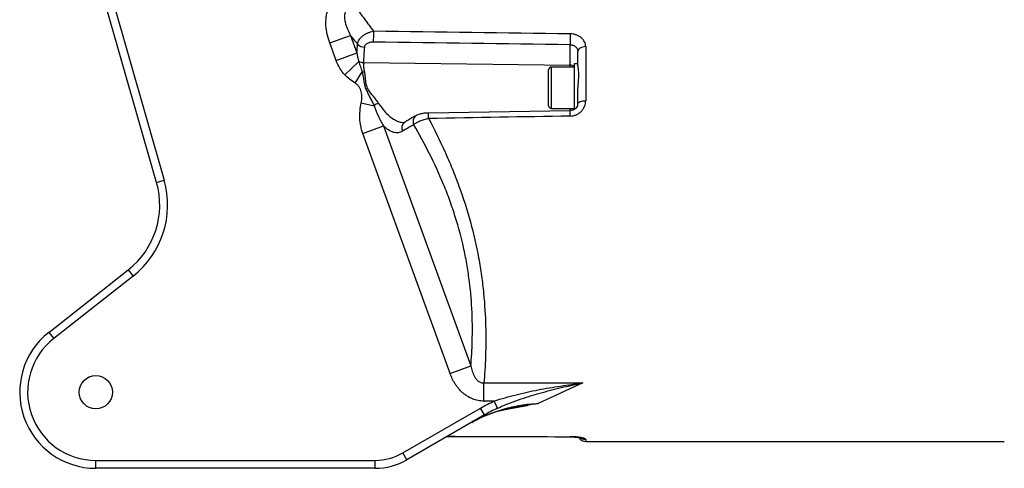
# Model space of a CAD drawing. Extents: x 258 to 844, y 3582 to 4044.
# Tile 1 of 3: x 258 to 569, y 3681 to 3822. Entities that reach past the tile are written whole.
import ezdxf

# ---------------------------------------------------------------- set-up
doc = ezdxf.new("R2010")
doc.units = 0
doc.header["$LTSCALE"] = 5
doc.layers.get('0').update_dxf_attribs({"linetype": 'CONTINUOUS'})

msp = doc.modelspace()

# ---------------------------------------------------------------- linework, layer by layer
at = {"color": 7, "linetype": 'CONTINUOUS'}
for p, q in [((261.44, 3918.6), (303.65, 3771.38)), ((301.25, 3770.69), (259.03, 3917.91)), ((355.89, 3814.65), (362.45, 3817.03)), ((362.45, 3817.03), (364.46, 3811.51)), ((357.9, 3809.13), (355.89, 3814.65)), ((431.65, 3807.62), (431.65, 3814.09)), ((436.61, 3813.48), (436.61, 3796.44)), ((357.9, 3809.13), (364.46, 3811.51)), ((434.11, 3807.49), (434.11, 3811.97)), ((360.59, 3804.62), (365.06, 3808.8)), ((366.5, 3808.43), (431.65, 3807.62)), ((432.91, 3807.02), (425.71, 3807.02)), ((425.71, 3807.02), (425.71, 3794.37)), ((431.65, 3807.02), (431.65, 3807.62)), ((434.11, 3808.02), (432.91, 3808.02)), ((432.91, 3808.02), (432.91, 3793.56)), ((363.89, 3801.98), (366.11, 3805.49)), ((424.91, 3795.13), (424.91, 3806.22)), ((434.11, 3795.47), (434.11, 3800.45)), ((365.84, 3795.74), (369.9, 3794.86)), ((424.91, 3794.82), (424.91, 3795.13)), ((425.71, 3794.37), (425.71, 3794.02)), ((431.65, 3793.27), (387, 3792.53)), ((387, 3792.53), (387, 3792.53)), ((425.71, 3794.02), (432.91, 3794.02)), ((431.65, 3793.2), (431.65, 3794.02)), ((431.65, 3793.27), (431.65, 3793.27)), ((366.28, 3786.12), (372.83, 3788.5)), ((372.83, 3788.5), (400.38, 3712.83)), ((393.82, 3710.44), (366.28, 3786.12)), ((301.25, 3770.69), (303.65, 3771.38)), ((267.27, 3723.39), (292.32, 3743.08)), ((292.32, 3743.08), (293.87, 3741.12)), ((293.87, 3741.12), (268.82, 3721.43)), ((267.27, 3723.39), (268.82, 3721.43)), ((393.82, 3710.44), (400.38, 3712.83)), ((404.49, 3707.43), (435.74, 3707.43)), ((404.49, 3701.71), (404.49, 3707.43)), ((435.74, 3707.43), (421.65, 3700.96)), ((407.73, 3701.71), (404.49, 3701.71)), ((408.76, 3699.45), (407.73, 3701.71)), ((378.93, 3685.37), (403.44, 3699.51)), ((404.69, 3697.35), (403.44, 3699.51)), ((404.69, 3697.35), (380.18, 3683.2)), ((392.96, 3690.58), (431.68, 3690.44)), ((431.68, 3690.43), (431.68, 3690.44)), ((431.68, 3690.44), (431.68, 3690.43)), ((436.61, 3689.65), (436.61, 3689.02)), ((436.61, 3689.02), (568.61, 3689.02)), ((282.11, 3683.02), (370.18, 3683.02)), ((282.11, 3680.52), (282.11, 3683.02)), ((370.18, 3680.52), (370.18, 3683.02)), ((380.18, 3683.2), (378.93, 3685.37)), ((370.18, 3680.52), (282.11, 3680.52))]:
    msp.add_line(p, q, dxfattribs=at)
at = {"color": 7, "linetype": 'CONTINUOUS', "flags": 128}
for points in [[(436.61, 3813.48), (436.12, 3813.45), (435.65, 3813.36), (435.22, 3813.22), (434.84, 3813.04), (434.53, 3812.81), (434.3, 3812.54), (434.15, 3812.26), (434.11, 3811.97)], [(434.11, 3795.47), (434.15, 3795.66), (434.3, 3795.84), (434.53, 3796.01), (434.84, 3796.15), (435.22, 3796.27), (435.65, 3796.36), (436.12, 3796.42), (436.61, 3796.44)], [(431.69, 3690.48), (431.68, 3690.43), (431.68, 3690.43)]]:
    msp.add_lwpolyline(points, dxfattribs=at)
at = {"color": 7, "linetype": 'CONTINUOUS'}
msp.add_circle((282.11, 3704.52), 5.25, dxfattribs=at)
for centre, radius, start, end in [((548.93, 3814.35), 179.31, 178.7236, 179.8227), ((614.25, 3813.46), 182.6, 178.732, 179.8027), ((366.85, 3816.2), 2.9, 221.5022, 268.9704), ((366.58, 3811.69), 3.26, 242.2533, 268.7355), ((425.71, 3806.22), 0.8, 90, 180), ((431.64, 3804.36), 3.26, 67.0724, 89.7595), ((366.1, 3810.76), 5.27, 270.1236, 277.6981), ((373.66, 3790.19), 6, 114.1909, 128.8788), ((425.71, 3794.82), 0.8, 180, 270), ((384.43, 3789.85), 2.29, 122.2524, 205.7687), ((304.19, 3789.7), 82.86, 0.772, 1.957), ((353.22, 3790.54), 78.48, 0.7637, 1.9968), ((380.87, 3787.77), 2.3, 124.2017, 205.4715), ((276.26, 3763.52), 26, 308.1687, 16), ((276.26, 3763.52), 28.5, 308.1687, 16), ((282.11, 3704.52), 24, 128.1687, 270), ((282.11, 3704.52), 21.5, 128.1687, 270), ((436.61, 3691.52), 2.5, 211.9357, 270), ((436.6, 3692.16), 2.52, 238.9062, 270.0153), ((370.18, 3700.52), 17.5, 270, 300), ((370.18, 3700.52), 20, 270, 300)]:
    msp.add_arc(centre, radius, start, end, dxfattribs=at)
for centre, major_axis, ratio, start_param, end_param in [((141.97, 3766.52), (4296.75, -54.81), 0.012752, 1.503478, 1.51794), ((141.92, 3764.75), (4296.75, -53.04), 0.012341, 1.503468, 1.51793), ((141.97, 3766.52), (4296.75, 74.86), 0.004667, 1.503234, 1.513647), ((141.97, 3766.52), (4296.75, -20.06), 0.017422, 4.770935, 4.779951)]:
    msp.add_ellipse(centre, major_axis=major_axis, ratio=ratio, start_param=start_param, end_param=end_param, dxfattribs=at)
for points, knots in [([(355.89, 3814.65), (355.57, 3815.53), (355.31, 3816.42), (354.9, 3818.23), (354.76, 3819.14), (354.63, 3821.02), (354.65, 3821.94), (354.84, 3823.32), (354.92, 3823.78), (355.15, 3824.69), (355.3, 3825.14), (355.64, 3826.01), (355.84, 3826.43), (356.19, 3827.04), (356.32, 3827.24), (356.58, 3827.62), (356.72, 3827.81), (357.16, 3828.35), (357.47, 3828.69), (357.99, 3829.16), (358.18, 3829.31), (358.55, 3829.6), (358.74, 3829.73), (359.33, 3830.11), (359.74, 3830.33), (360.38, 3830.61), (360.59, 3830.69), (361.03, 3830.85), (361.26, 3830.92), (362.39, 3831.22), (363.31, 3831.33), (364.25, 3831.33)], [0, 0, 0, 0, 0.125, 0.125, 0.25, 0.25, 0.375, 0.375, 0.4375, 0.4375, 0.5, 0.5, 0.5625, 0.5625, 0.59375, 0.59375, 0.625, 0.625, 0.6875, 0.6875, 0.71875, 0.71875, 0.75, 0.75, 0.8125, 0.8125, 0.84375, 0.84375, 0.875, 0.875, 1, 1, 1, 1]), ([(364.25, 3825.61), (364.01, 3825.68), (363.77, 3825.73), (363.28, 3825.79), (363.04, 3825.81), (362.53, 3825.78), (362.28, 3825.73), (361.79, 3825.56), (361.56, 3825.43), (361.26, 3825.18), (361.17, 3825.09), (361.01, 3824.89), (360.94, 3824.78), (360.75, 3824.44), (360.66, 3824.19), (360.55, 3823.71), (360.52, 3823.46), (360.49, 3822.97), (360.5, 3822.72), (360.56, 3821.98), (360.66, 3821.51), (360.9, 3820.57), (361.06, 3820.11), (361.57, 3818.75), (361.99, 3817.88), (362.45, 3817.03)], [0, 0, 0, 0, 0.0625, 0.0625, 0.125, 0.125, 0.1875, 0.1875, 0.25, 0.25, 0.28125, 0.28125, 0.3125, 0.3125, 0.375, 0.375, 0.4375, 0.4375, 0.5, 0.5, 0.625, 0.625, 0.75, 0.75, 1, 1, 1, 1]), ([(364.25, 3825.61), (365.12, 3824.47), (366.02, 3823.3), (367.82, 3820.87), (368.74, 3819.63), (369.67, 3818.34)], [0, 0, 0, 0, 0.5, 0.5, 1, 1, 1, 1]), ([(364.67, 3814.28), (364.69, 3814.5), (364.74, 3814.73), (364.9, 3815.18), (365.01, 3815.41), (365.28, 3815.85), (365.45, 3816.07), (365.82, 3816.48), (366.04, 3816.68), (366.5, 3817.05), (366.75, 3817.22), (367.28, 3817.54), (367.56, 3817.68), (368.14, 3817.93), (368.44, 3818.04), (369.05, 3818.22), (369.36, 3818.29), (369.67, 3818.34)], [0, 0, 0, 0, 0.125, 0.125, 0.25, 0.25, 0.375, 0.375, 0.5, 0.5, 0.625, 0.625, 0.75, 0.75, 0.875, 0.875, 1, 1, 1, 1]), ([(436.61, 3813.48), (436.61, 3813.74), (436.57, 3814.01), (436.45, 3814.52), (436.36, 3814.77), (436.13, 3815.25), (435.98, 3815.48), (435.63, 3815.91), (435.43, 3816.11), (434.98, 3816.48), (434.73, 3816.65), (434.2, 3816.95), (433.91, 3817.07), (433.46, 3817.23), (433.3, 3817.27), (432.99, 3817.35), (432.83, 3817.39), (432.35, 3817.47), (432.03, 3817.5), (431.69, 3817.5)], [0, 0, 0, 0, 0.125, 0.125, 0.25, 0.25, 0.375, 0.375, 0.5, 0.5, 0.625, 0.625, 0.75, 0.75, 0.8125, 0.8125, 0.875, 0.875, 1, 1, 1, 1]), ([(369.62, 3814.9), (369.45, 3814.9), (369.29, 3814.9), (368.96, 3814.87), (368.79, 3814.84), (368.47, 3814.77), (368.32, 3814.73), (368.02, 3814.63), (367.87, 3814.56), (367.47, 3814.35), (367.24, 3814.18), (367, 3813.87), (366.93, 3813.76), (366.83, 3813.53), (366.8, 3813.42), (366.79, 3813.3)], [0, 0, 0, 0, 0.125, 0.125, 0.25, 0.25, 0.375, 0.375, 0.5, 0.5, 0.75, 0.75, 0.875, 0.875, 1, 1, 1, 1]), ([(431.65, 3814.09), (431.81, 3814.09), (431.98, 3814.07), (432.29, 3814.02), (432.45, 3813.98), (432.75, 3813.87), (432.89, 3813.81), (433.16, 3813.66), (433.29, 3813.57), (433.51, 3813.37), (433.61, 3813.27), (433.79, 3813.04), (433.86, 3812.92), (434.04, 3812.53), (434.11, 3812.25), (434.11, 3811.97)], [0, 0, 0, 0, 0.125, 0.125, 0.25, 0.25, 0.375, 0.375, 0.5, 0.5, 0.625, 0.625, 0.75, 0.75, 1, 1, 1, 1]), ([(364.46, 3811.51), (364.51, 3811.05), (364.58, 3810.6), (364.78, 3809.69), (364.9, 3809.24), (365.06, 3808.8)], [0, 0, 0, 0, 0.5, 0.5, 1, 1, 1, 1]), ([(360.59, 3804.62), (360.28, 3804.95), (360, 3805.29), (359.48, 3806), (359.24, 3806.36), (358.58, 3807.49), (358.21, 3808.29), (357.9, 3809.13)], [0, 0, 0, 0, 0.25, 0.25, 0.5, 0.5, 1, 1, 1, 1]), ([(365.06, 3808.8), (365.2, 3808.27), (365.37, 3807.73), (365.72, 3806.63), (365.91, 3806.06), (366.11, 3805.49)], [0, 0, 0, 0, 0.5, 0.5, 1, 1, 1, 1]), ([(366.5, 3808.43), (366.49, 3808.21), (366.49, 3807.99), (366.51, 3807.53), (366.53, 3807.29), (366.61, 3806.57), (366.69, 3806.06), (366.8, 3805.53)], [0, 0, 0, 0, 0.25, 0.25, 0.5, 0.5, 1, 1, 1, 1]), ([(434.11, 3807.49), (434.11, 3807.31), (434.12, 3807.12), (434.17, 3806.68), (434.19, 3806.45), (434.25, 3805.96), (434.27, 3805.69), (434.3, 3805.13), (434.31, 3804.83), (434.31, 3804.21), (434.3, 3803.89), (434.27, 3803.24), (434.25, 3802.9), (434.17, 3801.86), (434.11, 3801.16), (434.11, 3800.45)], [0, 0, 0, 0, 0.125, 0.125, 0.25, 0.25, 0.375, 0.375, 0.5, 0.5, 0.625, 0.625, 0.75, 0.75, 1, 1, 1, 1]), ([(363.89, 3801.98), (363.29, 3802.36), (362.71, 3802.76), (361.6, 3803.63), (361.07, 3804.1), (360.59, 3804.62)], [0, 0, 0, 0, 0.5, 0.5, 1, 1, 1, 1]), ([(366.11, 3805.49), (366.32, 3804.62), (366.44, 3803.69), (366.67, 3802.27), (366.76, 3801.78), (367, 3800.85), (367.15, 3800.39), (367.53, 3799.5), (367.74, 3799.07), (368.17, 3798.2), (368.4, 3797.78), (368.84, 3796.93), (369.06, 3796.51), (369.49, 3795.68), (369.7, 3795.26), (369.9, 3794.86)], [0, 0, 0, 0, 0.25, 0.25, 0.375, 0.375, 0.5, 0.5, 0.625, 0.625, 0.75, 0.75, 0.875, 0.875, 1, 1, 1, 1]), ([(366.8, 3805.53), (366.89, 3805.11), (366.95, 3804.67), (367.04, 3803.78), (367.07, 3803.32), (367.16, 3802.38), (367.21, 3801.91), (367.38, 3801.22), (367.45, 3800.99), (367.63, 3800.54), (367.73, 3800.33), (368.08, 3799.7), (368.36, 3799.32), (368.94, 3798.56), (369.24, 3798.19), (369.83, 3797.47), (370.12, 3797.11), (370.68, 3796.39), (370.95, 3796.03), (371.2, 3795.66)], [0, 0, 0, 0, 0.125, 0.125, 0.25, 0.25, 0.375, 0.375, 0.4375, 0.4375, 0.5, 0.5, 0.625, 0.625, 0.75, 0.75, 0.875, 0.875, 1, 1, 1, 1]), ([(365.84, 3795.74), (365.88, 3795.88), (365.9, 3796.02), (365.93, 3796.31), (365.95, 3796.46), (365.98, 3796.89), (365.99, 3797.18), (365.99, 3797.76), (365.98, 3798.05), (365.93, 3798.63), (365.9, 3798.91), (365.78, 3799.48), (365.7, 3799.76), (365.54, 3800.16), (365.48, 3800.29), (365.33, 3800.55), (365.25, 3800.67), (365, 3801.02), (364.8, 3801.24), (364.37, 3801.64), (364.14, 3801.82), (363.89, 3801.98)], [0, 0, 0, 0, 0.0625, 0.0625, 0.125, 0.125, 0.25, 0.25, 0.375, 0.375, 0.5, 0.5, 0.625, 0.625, 0.6875, 0.6875, 0.75, 0.75, 0.875, 0.875, 1, 1, 1, 1]), ([(366.28, 3786.12), (365.72, 3787.66), (365.42, 3789.25), (365.35, 3791.29), (365.35, 3791.7), (365.38, 3792.52), (365.41, 3792.92), (365.53, 3794.13), (365.67, 3794.94), (365.84, 3795.74)], [0, 0, 0, 0, 0.5, 0.5, 0.625, 0.625, 0.75, 0.75, 1, 1, 1, 1]), ([(369.9, 3794.86), (370.31, 3793.69), (370.74, 3792.57), (371.45, 3790.98), (371.7, 3790.46), (372.24, 3789.46), (372.52, 3788.97), (372.83, 3788.5)], [0, 0, 0, 0, 0.5, 0.5, 0.75, 0.75, 1, 1, 1, 1]), ([(371.2, 3795.66), (371.84, 3794.78), (372.92, 3793.29), (374.53, 3791.7), (375.9, 3790.63), (377.25, 3789.93), (378.35, 3789.58), (379, 3789.6), (379.23, 3789.61)], [0, 0, 0, 0, 0.2461918, 0.4151479, 0.5883726, 0.7460948, 0.9073486, 1, 1, 1, 1]), ([(434.08, 3795.42), (434.07, 3795.21), (434.03, 3794.78), (433.63, 3794.13), (433.01, 3793.61), (432.29, 3793.3), (431.82, 3793.31), (431.65, 3793.31)], [0, 0, 0, 0, 0.216902, 0.433258, 0.658985, 0.873598, 1, 1, 1, 1]), ([(431.69, 3791.58), (432.03, 3791.59), (432.35, 3791.63), (433, 3791.77), (433.32, 3791.87), (433.76, 3792.06), (433.91, 3792.13), (434.2, 3792.29), (434.34, 3792.37), (434.74, 3792.65), (434.98, 3792.85), (435.43, 3793.31), (435.63, 3793.56), (435.98, 3794.08), (436.13, 3794.35), (436.37, 3794.93), (436.46, 3795.23), (436.57, 3795.83), (436.61, 3796.13), (436.61, 3796.44)], [0, 0, 0, 0, 0.125, 0.125, 0.25, 0.25, 0.3125, 0.3125, 0.375, 0.375, 0.5, 0.5, 0.625, 0.625, 0.75, 0.75, 0.875, 0.875, 1, 1, 1, 1]), ([(383.22, 3791.79), (382.26, 3791.27), (380.98, 3790.57), (379.88, 3789.84), (379.59, 3789.65)], [0, 0, 0, 0, 0.742092, 1, 1, 1, 1]), ([(387, 3792.53), (386.95, 3792.53), (386.51, 3792.53), (385.65, 3792.47), (384.47, 3792.26), (383.68, 3792.07), (383.26, 3791.81), (383.21, 3791.77)], [0, 0, 0, 0, 0.032539, 0.313363, 0.608067, 0.948178, 1, 1, 1, 1]), ([(378.8, 3786.79), (378.37, 3786.52), (377.92, 3786.36), (377.21, 3786.28), (376.97, 3786.28), (376.47, 3786.33), (376.22, 3786.38), (375.46, 3786.61), (374.94, 3786.86), (374.16, 3787.37), (373.89, 3787.57), (373.36, 3788), (373.1, 3788.24), (372.83, 3788.5)], [0, 0, 0, 0, 0.25, 0.25, 0.375, 0.375, 0.5, 0.5, 0.75, 0.75, 0.875, 0.875, 1, 1, 1, 1]), ([(379.57, 3789.68), (379.53, 3789.65), (379.41, 3789.57), (379.37, 3789.55), (379.24, 3789.57), (379.23, 3789.57)], [0, 0, 0, 0, 0.274869, 0.939343, 1, 1, 1, 1]), ([(387.04, 3790.82), (386.55, 3790.7), (386.07, 3790.57), (385.36, 3790.35), (385.13, 3790.27), (384.68, 3790.11), (384.47, 3790.03), (384.05, 3789.86), (383.86, 3789.77), (383.48, 3789.59), (383.31, 3789.49), (382.99, 3789.31), (382.84, 3789.22), (382.58, 3789.03), (382.46, 3788.94), (382.36, 3788.85)], [0, 0, 0, 0, 0.25, 0.25, 0.375, 0.375, 0.5, 0.5, 0.625, 0.625, 0.75, 0.75, 0.875, 0.875, 1, 1, 1, 1]), ([(400.38, 3712.83), (400.58, 3715.29), (400.74, 3717.92), (400.85, 3722.14), (400.87, 3723.59), (400.86, 3725.84), (400.84, 3726.6), (400.81, 3728.14), (400.78, 3728.91), (400.61, 3732.81), (400.35, 3736.03), (399.73, 3741), (399.49, 3742.69), (399.05, 3745.25), (398.9, 3746.11), (398.56, 3747.83), (398.39, 3748.7), (397.45, 3753), (396.55, 3756.42), (394.94, 3761.53), (394.37, 3763.23), (393.45, 3765.77), (393.13, 3766.62), (392.48, 3768.3), (392.14, 3769.15), (390.42, 3773.33), (388.93, 3776.56), (385.77, 3782.84), (384.1, 3785.88), (382.36, 3788.85)], [0, 0, 0, 0, 0.125, 0.125, 0.1875, 0.1875, 0.21875, 0.21875, 0.25, 0.25, 0.375, 0.375, 0.4375, 0.4375, 0.46875, 0.46875, 0.5, 0.5, 0.625, 0.625, 0.6875, 0.6875, 0.71875, 0.71875, 0.75, 0.75, 0.875, 0.875, 1, 1, 1, 1]), ([(387.04, 3790.82), (388.84, 3787.45), (390.55, 3784), (392.95, 3778.68), (393.73, 3776.88), (394.85, 3774.14), (395.22, 3773.23), (395.93, 3771.37), (396.28, 3770.44), (397.99, 3765.76), (399.19, 3762), (401.25, 3754.45), (402.12, 3750.66), (403.17, 3744.95), (403.47, 3743.07), (403.99, 3739.36), (404.21, 3737.54), (404.75, 3732.14), (404.96, 3728.64), (405.07, 3724.42), (405.08, 3723.59), (405.1, 3721.95), (405.1, 3721.14), (405.08, 3718.76), (405.05, 3717.22), (404.89, 3712.76), (404.71, 3710), (404.49, 3707.43)], [0, 0, 0, 0, 0.125, 0.125, 0.1875, 0.1875, 0.21875, 0.21875, 0.25, 0.25, 0.375, 0.375, 0.5, 0.5, 0.5625, 0.5625, 0.625, 0.625, 0.75, 0.75, 0.78125, 0.78125, 0.8125, 0.8125, 0.875, 0.875, 1, 1, 1, 1]), ([(400.38, 3712.83), (400.49, 3712.24), (400.63, 3711.67), (400.91, 3710.82), (401.01, 3710.54), (401.25, 3709.98), (401.38, 3709.71), (401.68, 3709.18), (401.85, 3708.93), (402.24, 3708.45), (402.46, 3708.23), (402.95, 3707.84), (403.23, 3707.68), (403.69, 3707.52), (403.85, 3707.48), (404.17, 3707.43), (404.33, 3707.43), (404.49, 3707.43)], [0, 0, 0, 0, 0.25, 0.25, 0.375, 0.375, 0.5, 0.5, 0.625, 0.625, 0.75, 0.75, 0.875, 0.875, 0.9375, 0.9375, 1, 1, 1, 1]), ([(404.49, 3701.71), (403.87, 3701.71), (403.25, 3701.78), (402.04, 3702.01), (401.46, 3702.19), (400.33, 3702.64), (399.79, 3702.92), (399, 3703.42), (398.75, 3703.59), (398.26, 3703.96), (398.02, 3704.15), (397.34, 3704.76), (396.91, 3705.2), (396.32, 3705.91), (396.12, 3706.15), (395.76, 3706.65), (395.59, 3706.9), (394.77, 3708.18), (394.24, 3709.28), (393.82, 3710.44)], [0, 0, 0, 0, 0.125, 0.125, 0.25, 0.25, 0.375, 0.375, 0.4375, 0.4375, 0.5, 0.5, 0.625, 0.625, 0.6875, 0.6875, 0.75, 0.75, 1, 1, 1, 1]), ([(407.73, 3701.71), (408.87, 3702.1), (410.02, 3702.46), (412.32, 3703.12), (413.48, 3703.43), (416.95, 3704.3), (419.28, 3704.81), (423.96, 3705.71), (426.31, 3706.11), (429.85, 3706.65), (431.02, 3706.82), (432.79, 3707.06), (433.38, 3707.14), (434.56, 3707.29), (435.15, 3707.36), (435.74, 3707.43)], [0, 0, 0, 0, 0.125, 0.125, 0.25, 0.25, 0.5, 0.5, 0.75, 0.75, 0.875, 0.875, 0.9375, 0.9375, 1, 1, 1, 1]), ([(408.76, 3699.45), (409.85, 3699.95), (410.94, 3700.42), (413.15, 3701.3), (414.26, 3701.71), (417.59, 3702.88), (419.83, 3703.57), (424.34, 3704.85), (426.61, 3705.43), (430.03, 3706.23), (431.17, 3706.49), (432.89, 3706.85), (433.46, 3706.97), (434.6, 3707.21), (435.17, 3707.32), (435.74, 3707.43)], [0, 0, 0, 0, 0.125, 0.125, 0.25, 0.25, 0.5, 0.5, 0.75, 0.75, 0.875, 0.875, 0.9375, 0.9375, 1, 1, 1, 1]), ([(400.49, 3694.93), (402.1, 3695.86), (403.76, 3696.67), (407.16, 3698.08), (408.9, 3698.69), (411.56, 3699.45), (412.46, 3699.67), (414.27, 3700.08), (415.19, 3700.26), (417.94, 3700.71), (419.79, 3700.9), (421.65, 3700.96)], [0, 0, 0, 0, 0.25, 0.25, 0.5, 0.5, 0.625, 0.625, 0.75, 0.75, 1, 1, 1, 1]), ([(400.65, 3694.99), (401.24, 3695.33), (402.84, 3696.25), (405.63, 3697.47), (409.04, 3698.66), (411.59, 3699.42), (413.02, 3699.67), (413.21, 3699.7)], [0, 0, 0, 0, 0.1522075, 0.4093791, 0.677428, 0.9567422, 1, 1, 1, 1]), ([(421.65, 3700.96), (421.63, 3700.96), (421.51, 3700.94), (419.94, 3700.65), (416.84, 3700.04), (412.52, 3699.16), (409.63, 3698.62), (408.28, 3698.36)], [0, 0, 0, 0, 0.002875, 0.026657, 0.349141, 0.695231, 1, 1, 1, 1]), ([(413.22, 3699.64), (415.2, 3700.04), (417.89, 3700.58), (420.71, 3700.88), (421.53, 3700.95), (421.63, 3700.96), (421.65, 3700.96)], [0, 0, 0, 0, 0.711268, 0.963141, 0.995074, 1, 1, 1, 1]), ([(431.68, 3690.43), (432.01, 3690.43), (432.71, 3690.42), (433.71, 3690.34), (434.56, 3690.23), (435.1, 3690.13), (435.35, 3690.06), (435.34, 3690.06), (435.34, 3690.06)], [0, 0, 0, 0, 0.183939, 0.398908, 0.612899, 0.793119, 0.94366, 1, 1, 1, 1]), ([(436.61, 3689.65), (436.61, 3689.69), (436.57, 3689.74), (436.45, 3689.83), (436.36, 3689.87), (436.13, 3689.97), (435.98, 3690.01), (435.63, 3690.1), (435.43, 3690.15), (434.98, 3690.23), (434.73, 3690.27), (434.2, 3690.34), (433.91, 3690.37), (433.46, 3690.41), (433.3, 3690.42), (432.99, 3690.44), (432.83, 3690.45), (432.35, 3690.47), (432.03, 3690.48), (431.69, 3690.48)], [0, 0, 0, 0, 0.125, 0.125, 0.25, 0.25, 0.375, 0.375, 0.5, 0.5, 0.625, 0.625, 0.75, 0.75, 0.8125, 0.8125, 0.875, 0.875, 1, 1, 1, 1])]:
    msp.add_open_spline(points, degree=3, knots=knots, dxfattribs=at)
for points in [[(364.67, 3814.28), (363.92, 3815.22), (363.18, 3816.14), (362.45, 3817.03)], [(364.46, 3811.51), (364.52, 3812.43), (364.59, 3813.36), (364.67, 3814.28)], [(366.79, 3813.3), (366.66, 3811.68), (366.56, 3810.05), (366.5, 3808.43)], [(382.36, 3788.85), (381.08, 3788.17), (379.9, 3787.48), (378.8, 3786.79)], [(403.44, 3699.51), (404.83, 3700.32), (406.26, 3701.05), (407.73, 3701.71)], [(408.76, 3699.45), (407.37, 3698.81), (406.01, 3698.11), (404.69, 3697.35)]]:
    msp.add_open_spline(points, degree=3, dxfattribs=at)

doc.saveas('drawing.dxf')
